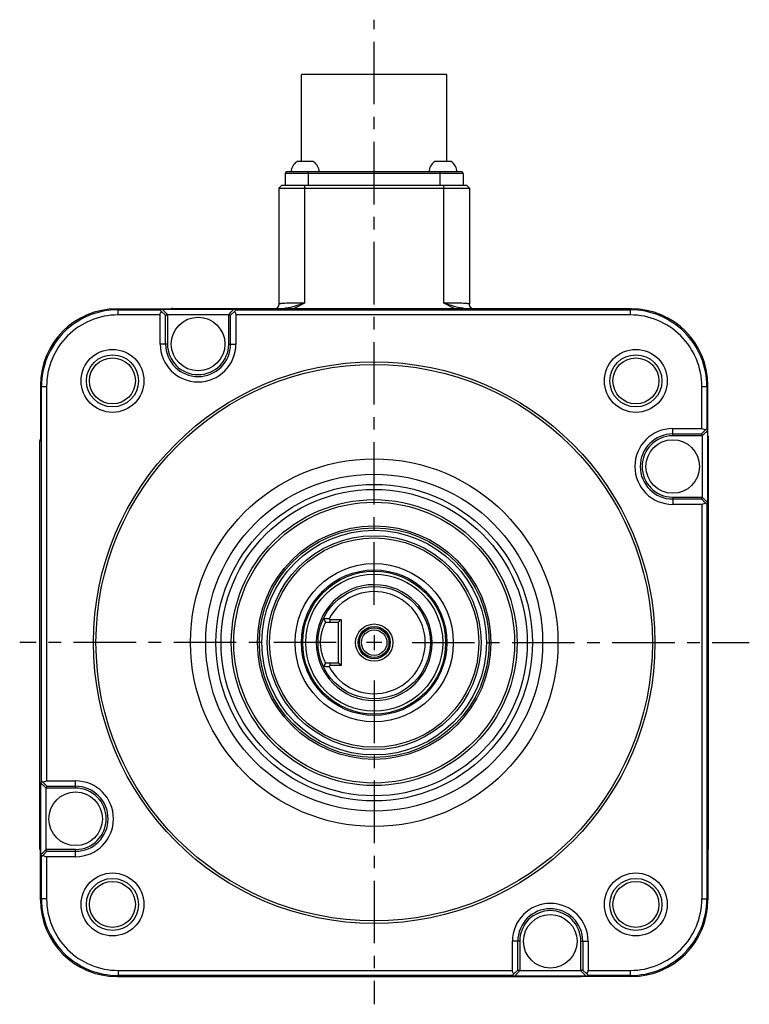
# Model space of a CAD drawing. Header units: millimetres. Extents: x 49 to 560, y 154 to 370.
# Tile 3 of 3: x 417 to 560, y 154 to 347. Entities that reach past the tile are written whole.
import ezdxf

# ---------------------------------------------------------------- set-up
doc = ezdxf.new("R2010")
doc.units = ezdxf.units.MM
doc.header["$LTSCALE"] = 32.67
doc.linetypes.add('CENTER', pattern=[0.6, 0.375, -0.075, 0.075, -0.075])
doc.layers.get('0').update_dxf_attribs({"linetype": 'CONTINUOUS'})
doc.layers.add('DEFAULT_1', color=7, linetype='CENTER')

msp = doc.modelspace()

# ---------------------------------------------------------------- linework, layer by layer
at = {"color": 7, "linetype": 'Continuous'}
for p, q in [((472.55, 319.07), (472.55, 336.12)), ((501.05, 336.12), (472.55, 336.12)), ((501.05, 319.07), (501.05, 336.12)), ((474.93, 319.07), (471.63, 319.07)), ((501.93, 319.07), (498.63, 319.07)), ((469.35, 316.77), (469.35, 314.37)), ((504.25, 316.77), (469.35, 316.77)), ((503.95, 317.07), (469.65, 317.07)), ((473.85, 317.07), (473.85, 314.37)), ((499.75, 314.37), (499.75, 317.07)), ((504.25, 316.77), (504.25, 314.37)), ((468.63, 314.37), (468.13, 313.87)), ((504.96, 314.37), (468.64, 314.37)), ((473.13, 314.37), (473.13, 291.38)), ((500.46, 291.38), (500.46, 314.37)), ((504.96, 314.37), (505.46, 313.87)), ((468.13, 313.87), (468.13, 291.17)), ((468.13, 313.87), (505.46, 313.87)), ((505.46, 313.87), (505.46, 291.17)), ((436.62, 290.04), (436.42, 290.24)), ((436.42, 290.24), (447.25, 290.24)), ((436.62, 289.04), (436.62, 290.04)), ((436.62, 290.04), (444.87, 290.04)), ((445.3, 290.18), (444.87, 290.04)), ((445.15, 289.72), (445.93, 288.99)), ((445.3, 290.18), (459.3, 290.18)), ((447.25, 290.24), (447.33, 290.33)), ((447.33, 290.33), (527.26, 290.33)), ((458.66, 288.99), (459.44, 289.72)), ((459.72, 290.04), (459.3, 290.18)), ((459.72, 290.04), (536.98, 290.04)), ((527.35, 290.24), (527.26, 290.33)), ((537.18, 290.24), (527.35, 290.24)), ((537.18, 290.24), (536.98, 290.04)), ((536.98, 289.04), (536.98, 290.04)), ((444.88, 289.04), (436.62, 289.04)), ((444.88, 283.35), (444.88, 289.04)), ((445.93, 283.35), (445.93, 288.99)), ((446.3, 289.12), (446.3, 283.35)), ((458.3, 283.35), (458.3, 289.12)), ((458.66, 283.35), (458.66, 288.99)), ((459.72, 289.04), (459.72, 283.35)), ((536.98, 289.04), (459.72, 289.04)), ((446.3, 283.35), (444.88, 283.35)), ((458.3, 283.35), (459.72, 283.35)), ((421.42, 275.25), (421.42, 264.42)), ((421.42, 275.25), (421.62, 275.05)), ((421.62, 197.79), (421.62, 275.05)), ((421.62, 275.05), (422.62, 275.05)), ((422.62, 275.05), (422.62, 197.78)), ((550.97, 275.05), (551.97, 275.05)), ((550.97, 266.78), (550.97, 275.05)), ((551.97, 275.05), (552.18, 275.25)), ((551.97, 275.05), (551.97, 266.79)), ((552.18, 265.42), (552.18, 275.25)), ((545.28, 266.78), (550.97, 266.78)), ((545.28, 265.37), (545.28, 266.78)), ((551.65, 266.51), (550.92, 265.73)), ((552.12, 266.37), (551.97, 266.79)), ((552.12, 266.37), (552.12, 252.37)), ((421.33, 264.33), (421.42, 264.42)), ((421.33, 184.4), (421.33, 264.33)), ((545.28, 265.73), (550.92, 265.73)), ((551.05, 265.37), (545.28, 265.37)), ((552.26, 265.33), (552.18, 265.42)), ((552.26, 265.33), (552.26, 184.4)), ((545.28, 253.37), (551.05, 253.37)), ((545.28, 253.37), (545.28, 251.95)), ((545.28, 253), (550.92, 253)), ((550.92, 253), (551.65, 252.22)), ((550.97, 251.95), (545.28, 251.95)), ((550.97, 251.95), (550.97, 174.69)), ((551.97, 251.94), (552.12, 252.37)), ((551.97, 251.94), (551.97, 174.68)), ((477.31, 228.87), (476.86, 229.58)), ((477.25, 229.52), (476.9, 229.52)), ((477.95, 229.53), (477.25, 229.52)), ((477.31, 228.87), (479.8, 228.87)), ((478.13, 229.37), (480.3, 229.37)), ((479.8, 228.87), (480.3, 229.37)), ((479.8, 220.87), (479.8, 228.87)), ((480.3, 229.37), (480.3, 220.37)), ((486.8, 226.35), (486.8, 223.38)), ((488.28, 224.87), (485.31, 224.87)), ((476.86, 220.15), (477.31, 220.87)), ((479.8, 220.87), (477.31, 220.87)), ((480.3, 220.37), (478.13, 220.37)), ((480.3, 220.37), (479.8, 220.87)), ((421.62, 197.79), (421.48, 197.37)), ((421.48, 183.37), (421.48, 197.37)), ((421.95, 197.51), (422.67, 196.73)), ((422.62, 197.78), (428.31, 197.78)), ((422.67, 196.73), (428.31, 196.73)), ((428.31, 196.37), (428.31, 197.78)), ((428.31, 196.37), (422.54, 196.37)), ((421.42, 184.31), (421.33, 184.4)), ((421.42, 174.48), (421.42, 184.31)), ((421.48, 183.37), (421.62, 182.94)), ((421.95, 183.22), (422.67, 184)), ((428.31, 184.37), (422.54, 184.36)), ((422.67, 184), (428.31, 184)), ((428.31, 182.95), (428.31, 184.37)), ((552.26, 184.4), (552.18, 184.31)), ((552.18, 184.31), (552.18, 174.48)), ((421.62, 174.68), (421.62, 182.94)), ((422.62, 182.95), (422.62, 174.69)), ((428.31, 182.95), (422.62, 182.95)), ((421.62, 174.68), (421.42, 174.48)), ((422.62, 174.69), (421.62, 174.68)), ((550.97, 174.69), (551.97, 174.68)), ((552.18, 174.48), (551.97, 174.68)), ((515.3, 166.38), (513.88, 166.38)), ((513.88, 160.69), (513.88, 166.38)), ((514.93, 160.74), (514.93, 166.38)), ((515.3, 166.38), (515.3, 160.61)), ((527.3, 166.38), (528.72, 166.38)), ((527.3, 160.61), (527.3, 166.38)), ((527.66, 166.38), (527.66, 160.74)), ((528.72, 166.38), (528.72, 160.69)), ((436.62, 160.69), (513.88, 160.69)), ((436.62, 160.69), (436.62, 159.69)), ((514.15, 160.01), (514.93, 160.74)), ((527.66, 160.74), (528.44, 160.01)), ((528.72, 160.69), (536.98, 160.69)), ((536.98, 159.69), (536.98, 160.69)), ((436.42, 159.49), (436.62, 159.69)), ((436.42, 159.49), (446.24, 159.49)), ((513.87, 159.69), (436.62, 159.69)), ((446.24, 159.49), (446.33, 159.4)), ((527.26, 159.4), (446.33, 159.4)), ((513.87, 159.69), (514.3, 159.55)), ((528.3, 159.55), (514.3, 159.55)), ((527.35, 159.49), (527.26, 159.4)), ((537.18, 159.49), (527.35, 159.49)), ((528.3, 159.55), (528.72, 159.69)), ((536.98, 159.69), (528.72, 159.69)), ((536.98, 159.69), (537.18, 159.49))]:
    msp.add_line(p, q, dxfattribs=at)
for points in [[(468.13, 291.17), (468.13, 291.1), (468.02, 290.72), (467.82, 290.44), (467.65, 290.33)], [(505.94, 290.33), (505.74, 290.48), (505.55, 290.75), (505.46, 291.12), (505.46, 291.17)]]:
    msp.add_lwpolyline(points, dxfattribs=at)
for centre, radius in [((452.3, 283.35), 5.25), ((435.53, 276.13), 6.16), ((538.06, 276.13), 6.16), ((435.53, 276.13), 5.1), ((435.53, 276.13), 4.5), ((486.8, 224.87), 55), ((538.06, 276.13), 5.1), ((538.06, 276.13), 4.5), ((486.8, 224.87), 54.5), ((545.28, 259.37), 5.25), ((486.8, 224.87), 36), ((486.8, 224.87), 33), ((486.8, 224.87), 31), ((486.8, 224.87), 30), ((486.8, 224.87), 28), ((486.8, 224.87), 27.5), ((486.8, 224.87), 22.86), ((486.8, 224.87), 22.5), ((486.8, 224.87), 22), ((486.8, 224.87), 20.94), ((486.8, 224.87), 20.5), ((486.8, 224.87), 15.5), ((486.8, 224.87), 14.25), ((486.8, 224.87), 14), ((486.8, 224.87), 13.42), ((486.8, 224.87), 11), ((486.8, 224.87), 3.65), ((486.8, 224.87), 3.15), ((486.8, 224.87), 2.9), ((486.8, 224.87), 2.5), ((428.31, 190.37), 5.25), ((435.53, 173.6), 6.16), ((538.06, 173.6), 6.16), ((435.53, 173.6), 5.1), ((435.53, 173.6), 4.5), ((538.06, 173.6), 5.1), ((538.06, 173.6), 4.5), ((521.3, 166.38), 5.25)]:
    msp.add_circle(centre, radius, dxfattribs=at)
for centre, radius, start, end in [((473.03, 316.99), 2.5, 124.0272, 178.3512), ((473.53, 316.99), 2.5, 1.6488, 55.9728), ((500.03, 316.99), 2.5, 124.0272, 178.3512), ((500.53, 316.99), 2.5, 1.6488, 55.9728), ((469.65, 316.77), 0.3, 90, 180), ((503.95, 316.77), 0.3, 360, 90), ((436.62, 275.05), 15, 89.9982, 180.0018), ((536.98, 275.05), 15, 359.9982, 90.0018), ((436.62, 275.05), 14, 89.995, 180.0039), ((536.98, 275.05), 14, 359.9951, 90.0039), ((452.3, 283.35), 7.42, 180, 360), ((452.3, 283.35), 6.37, 180, 360), ((452.3, 283.35), 6, 180, 360), ((545.28, 259.37), 7.42, 90, 270), ((545.28, 259.37), 6.37, 90, 270), ((545.28, 259.37), 6, 90, 270), ((486.8, 224.87), 11.35, 90, 89.7972), ((486.8, 224.87), 10, 207.8069, 152.1931), ((416.52, 162.8), 90.7, 47.2137, 47.3673), ((500.42, 227.72), 22.35, 175.7908, 177.0749), ((474.81, 46.84), 173.39, 89.1909, 89.3083), ((415.95, 287.55), 91.54, 312.6331, 312.7853), ((500.14, 221.99), 22.07, 182.9167, 184.2174), ((428.31, 190.37), 7.42, 270, 90), ((428.31, 190.37), 6.37, 270, 90), ((428.31, 190.37), 6, 270, 90), ((436.62, 174.68), 15, 179.9982, 270.0018), ((436.62, 174.68), 14, 179.995, 270.0039), ((521.3, 166.38), 7.42, 360, 180), ((536.98, 174.68), 14, 269.9951, 0.0039), ((536.98, 174.68), 15, 269.9982, 0.0018), ((521.3, 166.38), 6.37, 360, 180), ((521.3, 166.38), 6, 360, 180)]:
    msp.add_arc(centre, radius, start, end, dxfattribs=at)
for centre, major_axis, ratio, start_param, end_param in [((436.42, 275.24), (-10.61, 10.61), 0.999695, -0.785246, 0.785246), ((447.33, 289.33), (0.707, 0.707), 0.999695, 0.785246, 1.197708), ((537.17, 275.24), (-10.61, -10.61), 0.999695, 2.356347, 3.926839), ((550.97, 252.95), (-1, 1), 0.034857, -3.939412, -3.124076), ((436.42, 174.49), (10.61, 10.61), 0.999695, 2.356347, 3.926839), ((537.17, 174.49), (-10.61, 10.61), 0.999695, -3.926839, -2.356347), ((514.88, 160.69), (1, 1), 0.034857, 2.343773, 3.15911)]:
    msp.add_ellipse(centre, major_axis=major_axis, ratio=ratio, start_param=start_param, end_param=end_param, dxfattribs=at)
for points, knots in [([(473.13, 291.38), (472.81, 291.38), (472.17, 291.38), (471.25, 291.37), (470.39, 291.35), (469.64, 291.33), (469.1, 291.3), (468.74, 291.27), (468.53, 291.26), (468.37, 291.24), (468.24, 291.22), (468.18, 291.2), (468.13, 291.18), (468.13, 291.17)], [0, 0, 0, 0, 0.194533, 0.381596, 0.553956, 0.705125, 0.829144, 0.879547, 0.92154, 0.954668, 0.978722, 0.993655, 1, 1, 1, 1]), ([(473.13, 291.38), (472.47, 291.15), (471.49, 290.8), (470.18, 290.44), (469.52, 290.34), (469.2, 290.33)], [0, 0, 0, 0, 0.516063, 0.763571, 1, 1, 1, 1]), ([(473.13, 291.38), (472.81, 291.19), (472.14, 290.8), (471.46, 290.46), (471.11, 290.31)], [0, 0, 0, 0, 0.49969, 1, 1, 1, 1]), ([(505.46, 291.17), (505.46, 291.18), (505.42, 291.2), (505.35, 291.22), (505.23, 291.24), (505.06, 291.26), (504.85, 291.27), (504.49, 291.3), (503.95, 291.33), (503.2, 291.35), (502.35, 291.37), (501.42, 291.38), (500.78, 291.38), (500.46, 291.38)], [0, 0, 0, 0, 0.006344, 0.021274, 0.045328, 0.07846, 0.120461, 0.170875, 0.294911, 0.446079, 0.618428, 0.805481, 1, 1, 1, 1]), ([(502.49, 290.31), (502.13, 290.46), (501.45, 290.8), (500.79, 291.19), (500.46, 291.38)], [0, 0, 0, 0, 0.500407, 1, 1, 1, 1]), ([(504.39, 290.33), (504.07, 290.34), (503.41, 290.44), (502.1, 290.8), (501.12, 291.15), (500.46, 291.38)], [0, 0, 0, 0, 0.236405, 0.483903, 1, 1, 1, 1]), ([(445.15, 289.72), (445.11, 289.76), (445.04, 289.83), (444.96, 289.92), (444.91, 289.98), (444.89, 290.01), (444.88, 290.03), (444.87, 290.04), (444.87, 290.04)], [0, 0, 0, 0, 0.396104, 0.716881, 0.838404, 0.927852, 0.981601, 1, 1, 1, 1]), ([(444.88, 289.04), (444.88, 289.17), (444.93, 289.42), (445.07, 289.63), (445.15, 289.72)], [0, 0, 0, 0, 0.52451, 1, 1, 1, 1]), ([(446.3, 289.13), (446.21, 289.21), (446.04, 289.39), (445.71, 289.74), (445.46, 290.01), (445.3, 290.18)], [0, 0, 0, 0, 0.250928, 0.50116, 1, 1, 1, 1]), ([(458.3, 289.12), (458.39, 289.21), (458.72, 289.56), (459.05, 289.92), (459.3, 290.18)], [0, 0, 0, 0, 0.2519, 1, 1, 1, 1]), ([(459.44, 289.72), (459.48, 289.76), (459.55, 289.83), (459.63, 289.92), (459.68, 289.98), (459.7, 290.01), (459.72, 290.03), (459.72, 290.04), (459.72, 290.04)], [0, 0, 0, 0, 0.396105, 0.716881, 0.838403, 0.927852, 0.981601, 1, 1, 1, 1]), ([(459.44, 289.72), (459.52, 289.63), (459.66, 289.42), (459.72, 289.17), (459.72, 289.04)], [0, 0, 0, 0, 0.47549, 1, 1, 1, 1]), ([(445.93, 288.99), (445.99, 289.01), (446.08, 289.04), (446.21, 289.08), (446.27, 289.11), (446.3, 289.12)], [0, 0, 0, 0, 0.495328, 0.746343, 1, 1, 1, 1]), ([(458.3, 289.12), (458.33, 289.11), (458.39, 289.08), (458.51, 289.04), (458.6, 289.01), (458.66, 288.99)], [0, 0, 0, 0, 0.25366, 0.50467, 1, 1, 1, 1]), ([(550.97, 266.78), (551.1, 266.78), (551.35, 266.73), (551.56, 266.59), (551.65, 266.51)], [0, 0, 0, 0, 0.52451, 1, 1, 1, 1]), ([(551.06, 265.37), (551.15, 265.45), (551.32, 265.62), (551.67, 265.95), (551.94, 266.2), (552.12, 266.37)], [0, 0, 0, 0, 0.250928, 0.50116, 1, 1, 1, 1]), ([(551.65, 266.51), (551.69, 266.55), (551.76, 266.62), (551.86, 266.7), (551.91, 266.75), (551.94, 266.77), (551.96, 266.78), (551.97, 266.79), (551.97, 266.79)], [0, 0, 0, 0, 0.396104, 0.716881, 0.838404, 0.927852, 0.981601, 1, 1, 1, 1]), ([(550.92, 265.73), (550.94, 265.67), (550.97, 265.58), (551.01, 265.46), (551.04, 265.4), (551.05, 265.37)], [0, 0, 0, 0, 0.495328, 0.746343, 1, 1, 1, 1]), ([(551.05, 253.37), (551.04, 253.33), (551.01, 253.27), (550.97, 253.15), (550.94, 253.06), (550.92, 253)], [0, 0, 0, 0, 0.25366, 0.50467, 1, 1, 1, 1]), ([(551.05, 253.36), (551.14, 253.28), (551.49, 252.94), (551.85, 252.61), (552.12, 252.37)], [0, 0, 0, 0, 0.2519, 1, 1, 1, 1]), ([(551.65, 252.22), (551.56, 252.14), (551.35, 252), (551.1, 251.95), (550.97, 251.95)], [0, 0, 0, 0, 0.47549, 1, 1, 1, 1]), ([(476.3, 224.87), (476.3, 225.13), (476.32, 225.65), (476.43, 226.39), (476.59, 227.07), (476.75, 227.59), (476.88, 227.95), (476.98, 228.18), (477.07, 228.38), (477.15, 228.54), (477.2, 228.66), (477.24, 228.74), (477.27, 228.78), (477.28, 228.82), (477.3, 228.84), (477.3, 228.85), (477.31, 228.87), (477.31, 228.87)], [0, 0, 0, 0, 0.190077, 0.372985, 0.54218, 0.692488, 0.759057, 0.819034, 0.871728, 0.916397, 0.952254, 0.966625, 0.978504, 0.987835, 0.994563, 0.998636, 1, 1, 1, 1]), ([(477.31, 220.87), (477.31, 220.87), (477.31, 220.88), (477.3, 220.89), (477.28, 220.91), (477.27, 220.95), (477.24, 220.99), (477.2, 221.07), (477.15, 221.19), (477.07, 221.35), (476.98, 221.55), (476.88, 221.78), (476.75, 222.14), (476.59, 222.66), (476.43, 223.34), (476.32, 224.08), (476.3, 224.6), (476.3, 224.87)], [0, 0, 0, 0, 0.001377, 0.00545, 0.01217, 0.02149, 0.033361, 0.047727, 0.083566, 0.128212, 0.180888, 0.240854, 0.307415, 0.457707, 0.626911, 0.80988, 1, 1, 1, 1]), ([(421.48, 197.37), (421.66, 197.2), (421.92, 196.95), (422.28, 196.62), (422.45, 196.45), (422.54, 196.37)], [0, 0, 0, 0, 0.49884, 0.749072, 1, 1, 1, 1]), ([(421.62, 197.79), (421.62, 197.79), (421.63, 197.78), (421.65, 197.77), (421.68, 197.75), (421.74, 197.7), (421.83, 197.62), (421.9, 197.55), (421.95, 197.51)], [0, 0, 0, 0, 0.018399, 0.072148, 0.161596, 0.283119, 0.603896, 1, 1, 1, 1]), ([(421.95, 197.51), (422.03, 197.59), (422.24, 197.73), (422.49, 197.78), (422.62, 197.78)], [0, 0, 0, 0, 0.47549, 1, 1, 1, 1]), ([(422.54, 196.37), (422.55, 196.4), (422.58, 196.46), (422.62, 196.58), (422.65, 196.67), (422.67, 196.73)], [0, 0, 0, 0, 0.25366, 0.50467, 1, 1, 1, 1]), ([(421.48, 183.37), (421.74, 183.61), (422.1, 183.94), (422.45, 184.28), (422.54, 184.36)], [0, 0, 0, 0, 0.7481, 1, 1, 1, 1]), ([(421.62, 182.94), (421.62, 182.94), (421.63, 182.95), (421.65, 182.96), (421.68, 182.98), (421.74, 183.03), (421.83, 183.11), (421.9, 183.18), (421.95, 183.22)], [0, 0, 0, 0, 0.018399, 0.072148, 0.161597, 0.283119, 0.603895, 1, 1, 1, 1]), ([(421.95, 183.22), (422.03, 183.14), (422.24, 183), (422.49, 182.95), (422.62, 182.95)], [0, 0, 0, 0, 0.47549, 1, 1, 1, 1]), ([(422.67, 184), (422.65, 184.06), (422.62, 184.15), (422.58, 184.27), (422.55, 184.33), (422.54, 184.37)], [0, 0, 0, 0, 0.495328, 0.746343, 1, 1, 1, 1]), ([(514.15, 160.01), (514.07, 160.1), (513.93, 160.31), (513.88, 160.56), (513.88, 160.69)], [0, 0, 0, 0, 0.47549, 1, 1, 1, 1]), ([(515.29, 160.61), (515.21, 160.52), (514.88, 160.17), (514.54, 159.81), (514.3, 159.55)], [0, 0, 0, 0, 0.2519, 1, 1, 1, 1]), ([(515.3, 160.61), (515.27, 160.62), (515.21, 160.65), (515.08, 160.69), (514.99, 160.72), (514.93, 160.74)], [0, 0, 0, 0, 0.25366, 0.50467, 1, 1, 1, 1]), ([(527.66, 160.74), (527.6, 160.72), (527.51, 160.69), (527.39, 160.65), (527.33, 160.62), (527.3, 160.61)], [0, 0, 0, 0, 0.495328, 0.746343, 1, 1, 1, 1]), ([(527.3, 160.61), (527.38, 160.52), (527.55, 160.34), (527.89, 159.99), (528.13, 159.72), (528.3, 159.55)], [0, 0, 0, 0, 0.250928, 0.50116, 1, 1, 1, 1]), ([(528.44, 160.01), (528.52, 160.1), (528.66, 160.31), (528.72, 160.56), (528.72, 160.69)], [0, 0, 0, 0, 0.47549, 1, 1, 1, 1]), ([(528.44, 160.01), (528.48, 159.97), (528.55, 159.9), (528.63, 159.81), (528.68, 159.75), (528.7, 159.72), (528.72, 159.7), (528.72, 159.69), (528.72, 159.69)], [0, 0, 0, 0, 0.396104, 0.716881, 0.838404, 0.927852, 0.981601, 1, 1, 1, 1])]:
    msp.add_open_spline(points, degree=3, knots=knots, dxfattribs=at)
for points in [[(446.3, 289.12), (448.3, 289.12), (452.3, 289.14), (456.3, 289.12), (458.3, 289.12)], [(421.33, 264.33), (421.33, 264.46), (421.36, 264.59), (421.41, 264.71)], [(551.05, 265.37), (551.05, 263.37), (551.07, 259.37), (551.05, 255.36), (551.05, 253.36)], [(477.25, 220.21), (477.49, 220.21), (477.72, 220.2), (477.95, 220.2)], [(422.54, 184.36), (422.54, 186.36), (422.52, 190.37), (422.54, 194.37), (422.54, 196.37)], [(527.3, 160.61), (525.3, 160.61), (521.3, 160.59), (517.3, 160.61), (515.3, 160.61)]]:
    msp.add_open_spline(points, degree=3, dxfattribs=at)
at = {"layer": 'DEFAULT_1', "color": 7, "linetype": 'CENTER'}
for p, q in [((486.8, 232.29), (486.8, 346.87)), ((479.37, 224.87), (417.35, 224.87)), ((494.22, 224.87), (560.29, 224.87)), ((486.8, 217.44), (486.8, 154.04))]:
    msp.add_line(p, q, dxfattribs=at)

doc.saveas('drawing.dxf')
